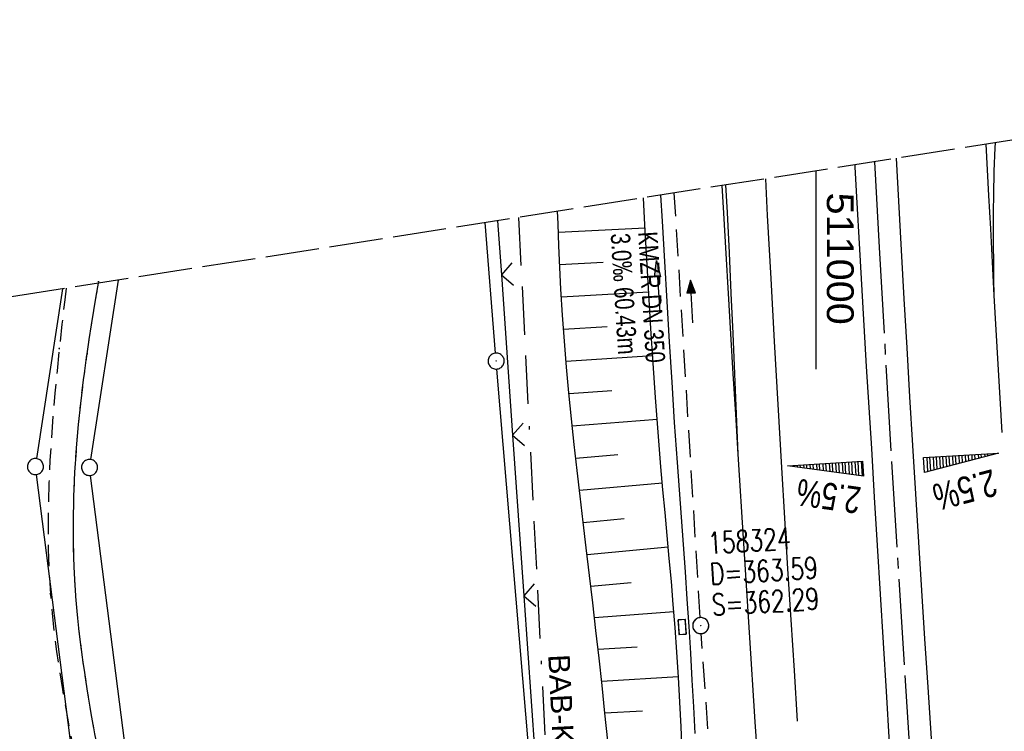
# Model space of a CAD drawing. Extents: x 510806 to 511233, y 466129 to 467087.
# Tile 33 of 35: x 510926 to 511018, y 467021 to 467087. Entities that reach past the tile are written whole.
import ezdxf

# ---------------------------------------------------------------- set-up
doc = ezdxf.new("R2010")
doc.units = 0
doc.header["$LTSCALE"] = 10
doc.header["$MEASUREMENT"] = 0
for name, pattern in [('ACAD_ISO16W100', [73, 15, -6.5, 15, -6.5, 15, -7, 1, -7]), ('ACHSE', [5.5, 4, -0.5, 0.5, -0.5]), ('AUSGEZOGEN', [0]), ('LT00', [0]), ('LT11', [0.3, 0.2, -0.1]), ('LT14', [0.6, 0.5, -0.1]), ('STRICHLINIE2', [0.375, 0.25, -0.125])]:
    doc.linetypes.add(name, pattern=pattern)
doc.layers.get('0').update_dxf_attribs({"linetype": 'LT00'})
for name, color, linetype in [('--EK_FBR', 1, 'LT00'), ('--EK_Halt-Pfeil', 4, 'LT00'), ('--EK_Haltung', 7, 'STRICHLINIE2'), ('--EK_Haltung-Text', 140, 'LT00'), ('--EK_Schacht-Text', 5, 'LT00'), ('--EL_DFK_AB_L', 21, 'LT00'), ('--EL_DFK_AB_P', 7, 'LT00'), ('--EL_Halt-Pfeil', 4, 'LT00'), ('--EL_Haltung', 182, 'STRICHLINIE2'), ('--EL_Haltung-Text', 182, 'LT00'), ('-AX-093', 35, 'ACHSE'), ('-QUE-20O', 11, 'LT00'), ('-QUE-20W', 11, 'LT00'), ('BAB-KABEL', 220, 'ACAD_ISO16W100'), ('BAB-KABEL_TEXT', 221, 'Continuous'), ('DFK_AB_L', 21, 'LT00'), ('DFK_AB_P', 7, 'LT00'), ('DFK_GZPKT', 250, 'LT00'), ('DFK_KATASTER', 250, 'LT00'), ('PFEIL', 140, 'AUSGEZOGEN'), ('V100_AFBR_BAB', 250, 'LT00'), ('V100_BOESCH', 250, 'LT00'), ('V100_BOSCHUNG', 250, 'LT00'), ('V100_FELDWEG', 250, 'LT11'), ('V100_GRABEN', 250, 'LT00'), ('V100_KA_PRUF', 182, 'LT00'), ('V100_LD_MARK', 250, 'LT00'), ('V100_SINKK', 182, 'LT00'), ('V100_ZAUN', 40, 'LT00'), ('V101_AFBR_BAB', 250, 'LT00'), ('V101_BOESCH', 250, 'LT00'), ('V101_BOSCHUNG', 250, 'LT00'), ('V101_FELDWEG', 250, 'LT11'), ('V101_GRABEN', 250, 'LT00'), ('V101_KA_PRUF', 182, 'LT00'), ('V101_LD_MARK', 250, 'LT00'), ('V101_RASTER', 250, 'LT00'), ('V101_SINKK', 182, 'LT00'), ('V101_ZAUN', 40, 'LT00')]:
    doc.layers.add(name, color=color, linetype=linetype)
doc.layers.add('-BLATT_101-RAND', color=7, linetype='LT14', plot=False)
doc.styles.add('Beschrift', font='ARIAL.TTF')
doc.styles.add('Haltungsbeschriftung', font='ARIAL.TTF', dxfattribs={"width": 0.75})
doc.styles.add('schachtbeschriftung', font='romans.shx', dxfattribs={"width": 0.75, "height": 2})
doc.styles.get("Standard").update_dxf_attribs({"font": 'ARIAL.TTF'})

# ---------------------------------------------------------------- blocks, each defined once
blk = doc.blocks.new('SYMB7010')
at = {"color": 0, "linetype": 'ByBlock'}
for points in [[(-0.031408, 0.499213), (-0.093728, 0.49134), (-0.15457, 0.475719), (-0.212975, 0.452595), (-0.268021, 0.422333), (-0.31884, 0.385411), (-0.36463, 0.342411), (-0.40467, 0.29401), (-0.438329, 0.240973), (-0.465074, 0.184136), (-0.484486, 0.124395), (-0.496256, 0.062692), (-0.5002, 0)], [(-0.5002, 0), (-0.496256, -0.062692), (-0.484486, -0.124395), (-0.465075, -0.184136), (-0.438329, -0.240973), (-0.404671, -0.29401), (-0.36463, -0.342411), (-0.31884, -0.385411), (-0.268021, -0.422333), (-0.212975, -0.452595), (-0.154571, -0.475719), (-0.093728, -0.49134), (-0.031408, -0.499213), (0.031408, -0.499213)], [(0.5002, 0), (0.496256, 0.062692), (0.484485, 0.124395), (0.465074, 0.184136), (0.438329, 0.240973), (0.40467, 0.29401), (0.36463, 0.342411), (0.31884, 0.385411), (0.268021, 0.422333), (0.212975, 0.452595), (0.15457, 0.475719), (0.093728, 0.49134), (0.031408, 0.499213), (-0.031408, 0.499213)], [(0.031408, -0.499213), (0.093728, -0.491341), (0.15457, -0.475719), (0.212975, -0.452595), (0.268021, -0.422333), (0.31884, -0.385411), (0.36463, -0.342411), (0.404671, -0.294011), (0.438329, -0.240974), (0.465075, -0.184136), (0.484486, -0.124395), (0.496256, -0.062692), (0.500201, 0)]]:
    blk.add_lwpolyline(points, dxfattribs=at)
blk = doc.blocks.new('SYMB0003')
at = {"color": 0, "linetype": 'ByBlock'}
for p, q in [((-0.015712, 0), (0.010166, 0.012015)), ((0, -0.021257), (-0.015712, 0)), ((0.010166, 0.012015), (0, -0.021257))]:
    blk.add_line(p, q, dxfattribs=at)
for points in [[(-0.031395, 0.499013), (-0.093691, 0.491144), (-0.154509, 0.475528), (-0.21289, 0.452414), (-0.267913, 0.422164), (-0.318712, 0.385257), (-0.364484, 0.342274), (-0.404509, 0.293893), (-0.438154, 0.240877), (-0.464888, 0.184062), (-0.484292, 0.124345), (-0.496058, 0.062667), (-0.5, 0)], [(-0.5, 0), (-0.496058, -0.062667), (-0.484292, -0.124345), (-0.464888, -0.184062), (-0.438154, -0.240877), (-0.404509, -0.293893), (-0.364485, -0.342274), (-0.318712, -0.385257), (-0.267914, -0.422164), (-0.21289, -0.452414), (-0.154509, -0.475529), (-0.093691, -0.491144), (-0.031395, -0.499014), (0.031395, -0.499014)], [(0.5, 0), (0.496057, 0.062667), (0.484292, 0.124345), (0.464888, 0.184062), (0.438153, 0.240877), (0.404509, 0.293893), (0.364484, 0.342274), (0.318712, 0.385257), (0.267913, 0.422164), (0.21289, 0.452414), (0.154509, 0.475528), (0.093691, 0.491144), (0.031395, 0.499013), (-0.031395, 0.499013)], [(0.031395, -0.499014), (0.093691, -0.491144), (0.154509, -0.475529), (0.21289, -0.452414), (0.267914, -0.422164), (0.318712, -0.385257), (0.364485, -0.342274), (0.404509, -0.293893), (0.438154, -0.240877), (0.464889, -0.184062), (0.484292, -0.124345), (0.496058, -0.062667), (0.5, 0)]]:
    blk.add_lwpolyline(points, dxfattribs=at)
blk = doc.blocks.new('Pfreil3')
at = {"layer": 'PFEIL'}
blk.add_hatch(color=256, dxfattribs=at).paths.add_polyline_path([(-1.549, 0.273), (-1.549, -0.273), (0, 0)])
for p, q in [((-1.549, 0), (-4.831, 0)), ((-1.549, -0.273), (-1.549, 0.273)), ((-1.549, 0.273), (0, 0)), ((0, 0), (-1.549, -0.273))]:
    blk.add_line(p, q, dxfattribs=at)
blk = doc.blocks.new('SYMB0011')
at = {"color": 0, "linetype": 'ByBlock'}
for p, q in [((0.5, 0), (-0.5, 0)), ((0, 0.5), (0, -0.5))]:
    blk.add_line(p, q, dxfattribs=at)
blk = doc.blocks.new('SYMB0024')
at = {"color": 0, "linetype": 'ByBlock'}
for p, q in [((-0.5, 0.5), (0, 0)), ((0, 0), (0.5, 0.5))]:
    blk.add_line(p, q, dxfattribs=at)
blk = doc.blocks.new('SYMB0652')
at = {"color": 0, "linetype": 'ByBlock'}
blk.add_lwpolyline([(-0.15, -0.075), (0.15, -0.075), (0.15, 0.075), (-0.15, 0.075), (-0.15, -0.075)], dxfattribs=at)
blk = doc.blocks.new('SYMB0070')
at = {"color": 0, "linetype": 'ByBlock'}
for p, q in [((-0.5, 0), (0.2, 0)), ((0.5, 0), (0.2, 0.1)), ((0.2, 0.1), (0.2, 0)), ((0.468, 0), (0.21, 0.086)), ((0.21, 0.086), (0.21, -0.086)), ((0.21, -0.086), (0.468, 0)), ((0.22, -0.072), (0.437, 0)), ((0.23, -0.058), (0.405, 0)), ((0.24, -0.045), (0.374, 0)), ((0.342, 0), (0.25, 0.031)), ((0.25, 0.031), (0.25, -0.031)), ((0.25, -0.031), (0.342, 0)), ((0.26, -0.017), (0.31, 0)), ((0.27, -0.003), (0.279, 0))]:
    blk.add_line(p, q, dxfattribs=at)
for points in [[(0.2, 0), (0.2, -0.1), (0.5, 0)], [(0.437, 0), (0.22, 0.072), (0.22, -0.072)], [(0.405, 0), (0.23, 0.058), (0.23, -0.058)], [(0.374, 0), (0.24, 0.045), (0.24, -0.045)], [(0.31, 0), (0.26, 0.017), (0.26, -0.017)], [(0.279, 0), (0.27, 0.003), (0.27, -0.003)]]:
    blk.add_lwpolyline(points, dxfattribs=at)

msp = doc.modelspace()

# ---------------------------------------------------------------- linework, layer by layer
at = {"layer": '--EK_FBR'}
for points in [[(511007.449, 467074.125), (511007.667, 467070.133), (511007.923, 467065.573), (511008.185, 467061.014), (511008.451, 467056.455), (511008.721, 467051.897), (511008.994, 467047.338), (511009.266, 467042.834), (511009.541, 467038.329), (511009.821, 467033.825), (511010.107, 467029.322), (511010.402, 467024.819), (511010.726, 467020.018), (511011.06, 467015.217), (511011.401, 467010.416), (511011.748, 467005.617), (511012.099, 467000.817), (511012.501, 466995.358), (511012.906, 466989.899), (511013.313, 466984.44), (511013.721, 466978.981), (511014.051, 466974.579), (511014.219, 466972.345)], [(511007.449, 467074.125), (511007.667, 467070.133), (511007.923, 467065.573), (511008.185, 467061.014), (511008.451, 467056.455), (511008.721, 467051.897), (511008.994, 467047.338), (511009.266, 467042.834), (511009.541, 467038.329), (511009.821, 467033.825), (511010.107, 467029.322), (511010.402, 467024.819), (511010.726, 467020.018)], [(511006.852, 467019.624), (511006.554, 467024.408), (511006.276, 467028.941), (511006.001, 467033.475), (511005.728, 467038.008), (511005.454, 467042.542), (511005.179, 467047.075), (511004.946, 467050.893), (511004.712, 467054.711), (511004.482, 467058.53), (511004.255, 467062.349), (511004.035, 467066.168), (511003.824, 467069.987), (511003.649, 467073.314), (511003.638, 467073.528)], [(511006.852, 467019.624), (511006.554, 467024.408), (511006.276, 467028.941), (511006.001, 467033.475), (511005.728, 467038.008), (511005.454, 467042.542), (511005.179, 467047.075), (511004.946, 467050.893), (511004.712, 467054.712), (511004.481, 467058.53), (511004.255, 467062.349), (511004.035, 467066.168), (511003.824, 467069.987), (511003.648, 467073.314), (511003.638, 467073.528)], [(510992.734, 467046.531), (510992.499, 467050.276), (510992.266, 467054.021), (510992.037, 467057.766), (510991.814, 467061.511), (510991.597, 467065.257), (510991.389, 467069.004), (510991.251, 467071.588)], [(510997.797, 466971.595), (510997.663, 466973.425), (510997.341, 466977.855), (510996.938, 466983.431), (510996.538, 466989.007), (510996.144, 466994.583), (510995.756, 467000.16), (510995.391, 467005.515), (510995.032, 467010.871), (510994.678, 467016.227), (510994.328, 467021.583), (510993.791, 467029.899), (510993.26, 467038.215), (510992.734, 467046.531)], [(510999.613, 466947.679), (510998.985, 466955.708), (510998.647, 466960.137), (510998.315, 466964.566), (510997.988, 466968.995), (510997.663, 466973.425), (510997.341, 466977.855), (510996.938, 466983.431), (510996.538, 466989.007), (510996.144, 466994.583), (510995.756, 467000.16), (510995.391, 467005.515), (510995.032, 467010.871), (510994.678, 467016.227), (510994.328, 467021.583), (510993.791, 467029.899), (510993.26, 467038.215), (510992.734, 467046.531)]]:
    msp.add_lwpolyline(points, dxfattribs=at)
at = {"layer": '--EK_Haltung'}
for p, q in [((510989.19, 467031.3), (510986.775, 467070.887)), ((510991.998, 466990.997), (510989.288, 467029.803))]:
    msp.add_line(p, q, dxfattribs=at)
at = {"layer": '--EL_DFK_AB_L'}
for p, q in [((510970.101, 467055.967), (510969.14, 467068.125)), ((510979.847, 466939.967), (510970.223, 467054.473))]:
    msp.add_line(p, q, dxfattribs=at)
at = {"layer": '--EL_Haltung'}
for p, q in [((510989.19, 467031.3), (510986.775, 467070.887)), ((510991.998, 466990.997), (510989.288, 467029.803))]:
    msp.add_line(p, q, dxfattribs=at)
at = {"layer": '-AX-093', "ltscale": 0.2}
msp.add_lwpolyline([(511005.444, 467073.811), (511005.874, 467065.82), (511007.03, 467045.853), (511008.265, 467025.891), (511009.58, 467005.935), (511010.975, 466985.983), (511012.45, 466966.038), (511014.004, 466946.098), (511015.639, 466926.165), (511017.353, 466906.239), (511019.146, 466886.319), (511021.02, 466866.407)], dxfattribs=at)
at = {"layer": '-BLATT_101-RAND'}
msp.add_lwpolyline([(510806.42, 467042.638), (510949.558, 466128.78), (511233.101, 466173.191), (511089.963, 467087.049), (510806.42, 467042.638)], dxfattribs=at)
at = {"layer": '-QUE-20O'}
for p, q in [((511010.313, 467046.238), (511010.394, 467044.898)), ((511010.69, 467044.976), (511010.613, 467046.256)), ((511010.912, 467046.274), (511010.986, 467045.054)), ((511011.282, 467045.132), (511011.212, 467046.292)), ((511011.511, 467046.31), (511011.578, 467045.21)), ((511011.873, 467045.288), (511011.811, 467046.328)), ((511012.11, 467046.347), (511012.169, 467045.366)), ((511012.465, 467045.444), (511012.41, 467046.365)), ((511012.709, 467046.383), (511012.761, 467045.522)), ((511013.057, 467045.6), (511013.008, 467046.401)), ((511013.308, 467046.419), (511013.353, 467045.678)), ((511013.648, 467045.756), (511013.607, 467046.437)), ((511013.907, 467046.455), (511013.944, 467045.834)), ((511014.24, 467045.911), (511014.206, 467046.473)), ((511014.506, 467046.491), (511014.536, 467045.99)), ((511014.832, 467046.068), (511014.805, 467046.509)), ((511015.105, 467046.527), (511015.128, 467046.145)), ((511015.423, 467046.223), (511015.404, 467046.545)), ((511015.704, 467046.563), (511015.719, 467046.301)), ((511016.015, 467046.379), (511016.003, 467046.581)), ((511016.303, 467046.599), (511016.311, 467046.457)), ((511016.607, 467046.535), (511016.602, 467046.617)), ((511016.901, 467046.635), (511016.903, 467046.613))]:
    msp.add_line(p, q, dxfattribs=at)
msp.add_lwpolyline([(511010.11, 467044.823), (511010.026, 467046.221), (511017.013, 467046.642), (511010.11, 467044.823)], dxfattribs=at)
at = {"layer": '-QUE-20W'}
for p, q in [((510997.626, 467045.474), (510997.629, 467045.416)), ((510997.932, 467045.374), (510997.925, 467045.492)), ((510998.224, 467045.51), (510998.235, 467045.333)), ((510998.538, 467045.291), (510998.524, 467045.528)), ((510998.823, 467045.546), (510998.841, 467045.249)), ((510999.144, 467045.207), (510999.123, 467045.564)), ((510999.422, 467045.582), (510999.447, 467045.165)), ((510999.751, 467045.123), (510999.722, 467045.6)), ((511000.021, 467045.618), (511000.054, 467045.082)), ((511000.357, 467045.04), (511000.321, 467045.636)), ((511000.62, 467045.654), (511000.66, 467044.998)), ((511000.963, 467044.956), (511000.92, 467045.673)), ((511001.219, 467045.691), (511001.266, 467044.914)), ((511001.569, 467044.872), (511001.518, 467045.709)), ((511001.818, 467045.727), (511001.872, 467044.83)), ((511002.175, 467044.789), (511002.117, 467045.745)), ((511002.417, 467045.763), (511002.478, 467044.747)), ((511002.781, 467044.705), (511002.716, 467045.781)), ((511003.016, 467045.799), (511003.084, 467044.663)), ((511003.387, 467044.621), (511003.315, 467045.817)), ((511003.615, 467045.835), (511003.69, 467044.58)), ((511003.993, 467044.537), (511003.914, 467045.853)), ((511004.214, 467045.871), (511004.297, 467044.496))]:
    msp.add_line(p, q, dxfattribs=at)
msp.add_lwpolyline([(511004.409, 467044.48), (510997.338, 467045.456), (511004.325, 467045.878), (511004.409, 467044.48)], dxfattribs=at)
at = {"layer": 'BAB-KABEL', "ltscale": 0.03, "flags": 128}
msp.add_lwpolyline([(510972.243, 467068.611), (510975.905, 466996.574), (510977.984, 466968.8), (510979.787, 466948.122), (510983.496, 466918.707), (510987.423, 466888.384), (510991.016, 466862.105), (510995.172, 466835.484), (510999.665, 466809.429), (511004.382, 466787.077), (511010.672, 466758.219), (511015.836, 466724.859), (511019.988, 466699.018), (511022.698, 466674.981), (511023.84, 466667.263), (511024.496, 466662.024), (511024.364, 466656.981), (511021.993, 466652.398), (511015.673, 466649.504), (511014.883, 466647.881), (511015.761, 466640.01), (511016.157, 466634.178), (511017.328, 466627.877), (511020.624, 466626.038), (511027.569, 466625.356), (511028.727, 466623.981), (511029.526, 466622.083), (511030.325, 466618.587), (511034.122, 466593.595), (511037.318, 466574.488), (511041.919, 466544.36), (511045.917, 466522.329), (511050.713, 466494.709), (511055.613, 466464.589), (511063.512, 466423.435), (511071.808, 466385.814), (511078.518, 466354.086), (511085.025, 466325.466), (511091.123, 466297.539), (511098.83, 466258.822), (511106.629, 466221.866), (511109.229, 466209.78), (511117.677, 466173.993), (511121.985, 466155.787)], dxfattribs=at)
at = {"layer": 'DFK_AB_L'}
for p, q in [((510970.101, 467055.967), (510969.14, 467068.125)), ((510979.847, 466939.967), (510970.223, 467054.473))]:
    msp.add_line(p, q, dxfattribs=at)
at = {"layer": 'DFK_KATASTER'}
for p, q in [((510932.355, 467046.041), (510934.947, 467062.769)), ((510929.73, 467061.952), (510927.304, 467046.121)), ((510938.945, 466953.244), (510927.285, 467044.636)), ((510943.895, 466954.084), (510932.335, 467044.556))]:
    msp.add_line(p, q, dxfattribs=at)
at = {"layer": 'V100_AFBR_BAB'}
for points in [[(511007.449, 467074.125), (511007.667, 467070.133), (511007.923, 467065.573), (511008.185, 467061.014), (511008.451, 467056.455), (511008.721, 467051.897), (511008.994, 467047.338), (511009.266, 467042.834), (511009.541, 467038.329), (511009.821, 467033.825), (511010.107, 467029.322), (511010.402, 467024.819), (511010.726, 467020.018), (511011.06, 467015.217), (511011.401, 467010.416), (511011.748, 467005.617), (511012.099, 467000.817), (511012.501, 466995.358), (511012.906, 466989.899), (511013.313, 466984.44), (511013.721, 466978.981), (511014.051, 466974.579), (511014.219, 466972.345)], [(511006.852, 467019.624), (511006.554, 467024.408), (511006.276, 467028.941), (511006.001, 467033.475), (511005.728, 467038.008), (511005.454, 467042.542), (511005.179, 467047.075), (511004.946, 467050.893), (511004.712, 467054.711), (511004.482, 467058.53), (511004.255, 467062.349), (511004.035, 467066.168), (511003.824, 467069.987), (511003.649, 467073.314), (511003.638, 467073.528)], [(510992.734, 467046.531), (510992.499, 467050.276), (510992.266, 467054.021), (510992.037, 467057.766), (510991.814, 467061.511), (510991.597, 467065.257), (510991.389, 467069.004), (510991.251, 467071.588)]]:
    msp.add_lwpolyline(points, dxfattribs=at)
at = {"layer": 'V100_AFBR_BAB', "color": 2}
msp.add_lwpolyline([(510997.797, 466971.595), (510997.663, 466973.425), (510997.341, 466977.855), (510996.938, 466983.431), (510996.538, 466989.007), (510996.144, 466994.583), (510995.756, 467000.16), (510995.391, 467005.515), (510995.032, 467010.871), (510994.678, 467016.227), (510994.328, 467021.583), (510993.791, 467029.899), (510993.26, 467038.215), (510992.734, 467046.531)], dxfattribs=at)
at = {"layer": 'V100_BOESCH'}
msp.add_lwpolyline([(510980.56, 467019.812), (510980.309, 467022.384), (510980.041, 467024.955), (510979.761, 467027.525), (510979.47, 467030.094), (510979.171, 467032.663), (510978.867, 467035.231), (510978.561, 467037.8), (510978.275, 467040.208), (510977.991, 467042.616), (510977.714, 467045.024), (510977.447, 467047.433), (510977.191, 467049.843), (510976.951, 467052.254), (510976.728, 467054.665), (510976.526, 467057.078), (510976.348, 467059.493), (510976.197, 467061.91), (510976.092, 467063.94), (510976.004, 467065.971), (510975.931, 467068.003), (510975.895, 467069.183)], dxfattribs=at)
at = {"layer": 'V100_BOSCHUNG'}
for p, q in [((510984.048, 467067.625), (510975.959, 467067.197)), ((510980.144, 467064.414), (510976.081, 467064.187)), ((510984.377, 467061.658), (510976.24, 467061.179)), ((510980.499, 467058.425), (510976.443, 467058.174)), ((510984.747, 467055.693), (510976.684, 467055.171)), ((510980.955, 467052.442), (510976.96, 467052.159)), ((510985.171, 467049.756), (510977.263, 467049.149)), ((510981.498, 467046.466), (510977.589, 467046.142)), ((510985.664, 467043.824), (510977.931, 467043.136)), ((510982.108, 467040.496), (510978.282, 467040.144)), ((510986.211, 467037.861), (510978.637, 467037.164)), ((510982.735, 467034.529), (510978.989, 467034.208)), ((510986.734, 467031.825), (510979.335, 467031.262)), ((510983.315, 467028.556), (510979.672, 467028.314)), ((510987.148, 467025.782), (510979.999, 467025.352)), ((510983.812, 467022.576), (510980.308, 467022.388))]:
    msp.add_line(p, q, dxfattribs=at)
at = {"layer": 'V100_FELDWEG', "flags": 128}
for points in [[(510930.057, 467062.003), (510929.925, 467060.913), (510929.668, 467058.651), (510929.424, 467056.385), (510929.212, 467054.308), (510929.014, 467052.228), (510928.834, 467050.145), (510928.677, 467048.06), (510928.547, 467045.975), (510928.449, 467043.889), (510928.387, 467041.804), (510928.365, 467039.722), (510928.388, 467037.641), (510928.461, 467035.565), (510928.588, 467033.492), (510928.743, 467031.706), (510928.937, 467029.923), (510929.166, 467028.143), (510929.425, 467026.366), (510929.711, 467024.591), (510930.018, 467022.817), (510930.341, 467021.045), (510930.678, 467019.274), (510931.023, 467017.504), (510931.372, 467015.733), (510931.721, 467013.962), (510932.064, 467012.191), (510932.399, 467010.418), (510932.719, 467008.643), (510933.022, 467006.866), (510933.373, 467004.626), (510933.692, 467002.382), (510933.984, 467000.135), (510934.253, 466997.885), (510934.504, 466995.633), (510934.739, 466993.38), (510934.965, 466991.126), (510935.184, 466988.871), (510935.401, 466986.616), (510935.62, 466984.361), (510935.846, 466982.108), (510936.082, 466979.856), (510936.408, 466976.942), (510936.756, 466974.031), (510937.123, 466971.122), (510937.423, 466968.837)], [(510940.185, 466968.963), (510939.707, 466972.707), (510939.238, 466976.484), (510938.784, 466980.263), (510938.499, 466982.709), (510938.217, 466985.156), (510937.935, 466987.602), (510937.649, 466990.049), (510937.356, 466992.495), (510937.053, 466994.939), (510936.737, 466997.383), (510936.402, 466999.824), (510936.047, 467002.263), (510935.668, 467004.699), (510935.261, 467007.131), (510934.921, 467009.037), (510934.567, 467010.94), (510934.203, 467012.843), (510933.834, 467014.745), (510933.465, 467016.646), (510933.101, 467018.548), (510932.746, 467020.45), (510932.405, 467022.353), (510932.083, 467024.259), (510931.785, 467026.166), (510931.515, 467028.076), (510931.279, 467029.99), (510931.08, 467031.907), (510930.925, 467033.829), (510930.804, 467036.031), (510930.742, 467038.239), (510930.736, 467040.449), (510930.783, 467042.662), (510930.881, 467044.875), (510931.025, 467047.086), (510931.214, 467049.296), (510931.444, 467051.501), (510931.712, 467053.701), (510932.016, 467055.894), (510932.218, 467057.243), (510932.43, 467058.588), (510932.646, 467059.933), (510932.865, 467061.276), (510933.058, 467062.473)]]:
    msp.add_lwpolyline(points, dxfattribs=at)
at = {"layer": 'V100_GRABEN'}
for points in [[(510987.516, 467018.789), (510987.402, 467021.109), (510987.281, 467023.428), (510987.151, 467025.746), (510987.006, 467028.064), (510986.845, 467030.38), (510986.678, 467032.523), (510986.498, 467034.664), (510986.307, 467036.805), (510986.111, 467038.945), (510985.913, 467041.085), (510985.717, 467043.225), (510985.528, 467045.366), (510985.262, 467048.585), (510985.017, 467051.807), (510984.791, 467055.029), (510984.582, 467058.253), (510984.387, 467061.477), (510984.205, 467064.703), (510984.032, 467067.929), (510983.903, 467070.437)], [(510988.723, 467020.495), (510988.59, 467022.986), (510988.453, 467025.477), (510988.309, 467027.967), (510988.155, 467030.457), (510987.986, 467033.007), (510987.807, 467035.556), (510987.622, 467038.104), (510987.434, 467040.652), (510987.247, 467043.201), (510987.063, 467045.749), (510986.805, 467049.501), (510986.559, 467053.254), (510986.324, 467057.007), (510986.098, 467060.762), (510985.878, 467064.516), (510985.662, 467068.271), (510985.524, 467070.691)]]:
    msp.add_lwpolyline(points, dxfattribs=at)
at = {"layer": 'V100_LD_MARK'}
for points in [[(511017.347, 467048.558), (511017.161, 467051.751), (511016.976, 467054.943), (511016.794, 467058.136), (511016.615, 467061.329), (511016.445, 467064.436), (511016.277, 467067.543), (511016.111, 467070.65), (511015.854, 467075.442)], [(511016.615, 467061.329), (511016.587, 467062.895), (511016.563, 467064.461), (511016.544, 467066.027), (511016.535, 467067.593), (511016.539, 467069.159), (511016.559, 467070.724), (511016.617, 467072.916), (511016.71, 467075.106), (511016.736, 467075.58)], [(510998.268, 467021.637), (510997.967, 467026.371), (510997.668, 467031.105), (510997.372, 467035.839), (510997.08, 467040.574), (510996.795, 467045.309), (510996.451, 467051.176), (510996.118, 467057.044), (510995.793, 467062.913), (510995.476, 467068.782), (510995.294, 467072.221)], [(510992.734, 467046.531), (510992.575, 467050.287), (510992.413, 467054.042), (510992.249, 467057.798), (510992.081, 467061.553), (510991.906, 467065.308), (510991.723, 467069.063), (510991.59, 467071.641)]]:
    msp.add_lwpolyline(points, dxfattribs=at)
at = {"layer": 'V100_ZAUN'}
for p, q in [((510970.299, 467068.306), (510970.65, 467063.269)), ((510970.65, 467063.269), (510971.692, 467048.305)), ((510971.692, 467048.305), (510972.735, 467033.342)), ((510972.735, 467033.342), (510973.778, 467018.378))]:
    msp.add_line(p, q, dxfattribs=at)
at = {"layer": 'V101_AFBR_BAB'}
for points in [[(511007.449, 467074.125), (511007.667, 467070.133), (511007.923, 467065.573), (511008.185, 467061.014), (511008.451, 467056.455), (511008.721, 467051.897), (511008.994, 467047.338), (511009.266, 467042.834), (511009.541, 467038.329), (511009.821, 467033.825), (511010.107, 467029.322), (511010.402, 467024.819), (511010.726, 467020.018)], [(511006.852, 467019.624), (511006.554, 467024.408), (511006.276, 467028.941), (511006.001, 467033.475), (511005.728, 467038.008), (511005.454, 467042.542), (511005.179, 467047.075), (511004.946, 467050.893), (511004.712, 467054.712), (511004.481, 467058.53), (511004.255, 467062.349), (511004.035, 467066.168), (511003.824, 467069.987), (511003.648, 467073.314), (511003.638, 467073.528)], [(510992.734, 467046.531), (510992.734, 467046.531), (510992.499, 467050.276), (510992.266, 467054.021), (510992.037, 467057.766), (510991.813, 467061.511), (510991.597, 467065.257), (510991.389, 467069.004), (510991.251, 467071.588)]]:
    msp.add_lwpolyline(points, dxfattribs=at)
at = {"layer": 'V101_AFBR_BAB', "color": 2}
msp.add_lwpolyline([(510999.613, 466947.679), (510998.985, 466955.708), (510998.647, 466960.137), (510998.315, 466964.566), (510997.988, 466968.995), (510997.663, 466973.425), (510997.341, 466977.855), (510996.938, 466983.431), (510996.538, 466989.007), (510996.144, 466994.583), (510995.756, 467000.16), (510995.391, 467005.515), (510995.032, 467010.871), (510994.678, 467016.227), (510994.328, 467021.583), (510993.791, 467029.899), (510993.26, 467038.215), (510992.734, 467046.531)], dxfattribs=at)
at = {"layer": 'V101_BOESCH'}
msp.add_lwpolyline([(510980.56, 467019.812), (510980.309, 467022.384), (510980.041, 467024.955), (510979.761, 467027.525), (510979.47, 467030.094), (510979.171, 467032.663), (510978.867, 467035.231), (510978.561, 467037.8), (510978.274, 467040.208), (510977.991, 467042.616), (510977.714, 467045.024), (510977.447, 467047.433), (510977.191, 467049.843), (510976.951, 467052.254), (510976.728, 467054.665), (510976.526, 467057.078), (510976.348, 467059.493), (510976.197, 467061.91), (510976.092, 467063.94), (510976.004, 467065.971), (510975.931, 467068.003), (510975.895, 467069.183)], dxfattribs=at)
at = {"layer": 'V101_BOSCHUNG'}
for p, q in [((510984.048, 467067.625), (510975.959, 467067.197)), ((510980.144, 467064.414), (510976.081, 467064.187)), ((510984.377, 467061.658), (510976.24, 467061.179)), ((510980.499, 467058.425), (510976.443, 467058.174)), ((510984.747, 467055.693), (510976.684, 467055.171)), ((510980.955, 467052.442), (510976.96, 467052.159)), ((510985.171, 467049.756), (510977.263, 467049.149)), ((510981.498, 467046.466), (510977.589, 467046.142)), ((510985.664, 467043.824), (510977.931, 467043.136)), ((510982.108, 467040.496), (510978.282, 467040.144)), ((510986.211, 467037.861), (510978.637, 467037.164)), ((510982.735, 467034.529), (510978.989, 467034.208)), ((510986.734, 467031.825), (510979.335, 467031.262)), ((510983.315, 467028.556), (510979.672, 467028.314)), ((510987.148, 467025.782), (510979.999, 467025.352)), ((510983.812, 467022.576), (510980.308, 467022.388))]:
    msp.add_line(p, q, dxfattribs=at)
at = {"layer": 'V101_FELDWEG', "flags": 128}
for points in [[(510930.057, 467062.003), (510929.925, 467060.913), (510929.668, 467058.651), (510929.424, 467056.385), (510929.212, 467054.308), (510929.014, 467052.228), (510928.834, 467050.145), (510928.677, 467048.06), (510928.547, 467045.975), (510928.449, 467043.889), (510928.387, 467041.804), (510928.365, 467039.722), (510928.388, 467037.641), (510928.461, 467035.565), (510928.588, 467033.492), (510928.743, 467031.706), (510928.937, 467029.923), (510929.166, 467028.143), (510929.425, 467026.366), (510929.711, 467024.591), (510930.017, 467022.817), (510930.341, 467021.045), (510930.678, 467019.274), (510931.023, 467017.504), (510931.372, 467015.733), (510931.721, 467013.962), (510932.064, 467012.191), (510932.399, 467010.418), (510932.719, 467008.643), (510933.022, 467006.866), (510933.373, 467004.626), (510933.692, 467002.382), (510933.984, 467000.135), (510934.253, 466997.885), (510934.504, 466995.633), (510934.739, 466993.38), (510934.965, 466991.126), (510935.184, 466988.871), (510935.401, 466986.616), (510935.62, 466984.361), (510935.846, 466982.108), (510936.082, 466979.856), (510936.408, 466976.942), (510936.756, 466974.031), (510937.123, 466971.122), (510937.505, 466968.215), (510937.9, 466965.309), (510938.305, 466962.404), (510938.717, 466959.498), (510939.133, 466956.592), (510939.549, 466953.685), (510939.867, 466951.459), (510940.187, 466949.233), (510940.513, 466947.008), (510940.847, 466944.784), (510941.193, 466942.563), (510941.554, 466940.345), (510941.934, 466938.132), (510942.336, 466935.923), (510942.763, 466933.721), (510943.218, 466931.525), (510943.705, 466929.337), (510944.227, 466927.157), (510944.746, 466925.135), (510945.295, 466923.121), (510945.871, 466921.113), (510946.469, 466919.111), (510947.087, 466917.114), (510947.721, 466915.121), (510948.368, 466913.131), (510949.024, 466911.143), (510949.686, 466909.158), (510950.35, 466907.173), (510951.014, 466905.188), (510951.673, 466903.202), (510952.324, 466901.215), (510960.761, 466875.244), (510969.419, 466850.04), (510978.11, 466824.395), (510978.61, 466822.932), (510979.115, 466821.468), (510979.621, 466820.003), (510980.123, 466818.535), (510980.616, 466817.064), (510981.096, 466815.59), (510981.557, 466814.111), (510981.995, 466812.627), (510982.405, 466811.137), (510982.783, 466809.641), (510983.123, 466808.139), (510983.421, 466806.628), (510983.672, 466805.11), (510983.848, 466803.795), (510983.992, 466802.475), (510984.109, 466801.15), (510984.204, 466799.821), (510984.283, 466798.49), (510984.386, 466796.342), (510984.458, 466794.19), (510984.496, 466792.038), (510984.497, 466789.885), (510984.456, 466787.734), (510984.371, 466785.585), (510984.237, 466783.441), (510984.052, 466781.303), (510983.812, 466779.172), (510983.513, 466777.05), (510983.152, 466774.938), (510982.725, 466772.838), (510982.286, 466770.973), (510981.789, 466769.123), (510981.233, 466767.29), (510980.616, 466765.477), (510979.935, 466763.689), (510973.914, 466748.687), (510972.935, 466746.25), (510972.707, 466745.72), (510972.447, 466745.205), (510972.144, 466744.713), (510971.789, 466744.251), (510971.374, 466743.828), (510971.009, 466743.535), (510970.613, 466743.281), (510970.194, 466743.076), (510969.762, 466742.93), (510969.327, 466742.856), (510968.899, 466742.863), (510968.527, 466742.943), (510968.166, 466743.081), (510967.811, 466743.262), (510967.461, 466743.467), (510967.112, 466743.683), (510966.761, 466743.892), (510966.407, 466744.079), (510964.656, 466744.91)], [(510968.926, 466725.99), (510969.399, 466727.463), (510969.876, 466728.934), (510970.36, 466730.403), (510970.857, 466731.867), (510971.369, 466733.325), (510971.902, 466734.775), (510972.458, 466736.217), (510972.945, 466737.419), (510973.447, 466738.617), (510973.959, 466739.81), (510974.475, 466741.002), (510974.99, 466742.194), (510976.059, 466744.707), (510977.106, 466747.229), (510978.134, 466749.758), (510979.147, 466752.293), (510980.147, 466754.834), (510981.137, 466757.38), (510982.12, 466759.931), (510983.099, 466762.484), (510983.615, 466763.835), (510984.125, 466765.189), (510984.624, 466766.546), (510985.105, 466767.908), (510985.564, 466769.277), (510985.995, 466770.654), (510986.391, 466772.04), (510986.892, 466774.042), (510987.314, 466776.064), (510987.663, 466778.103), (510987.939, 466780.156), (510988.147, 466782.222), (510988.29, 466784.297), (510988.37, 466786.378), (510988.392, 466788.463), (510988.357, 466790.55), (510988.269, 466792.634), (510988.131, 466794.715), (510987.946, 466796.788), (510987.717, 466798.852), (510987.433, 466801.001), (510987.104, 466803.137), (510986.727, 466805.264), (510986.319, 466807.306), (510985.871, 466809.34), (510985.384, 466811.367), (510984.864, 466813.387), (510984.313, 466815.4), (510983.735, 466817.407), (510983.133, 466819.408), (510982.511, 466821.404), (510981.872, 466823.394), (510981.221, 466825.379), (510980.252, 466828.269), (510979.265, 466831.15), (510978.262, 466834.024), (510977.245, 466836.892), (510976.218, 466839.755), (510975.181, 466842.615), (510974.139, 466845.472), (510973.092, 466848.328), (510972.043, 466851.183), (510970.907, 466854.28), (510969.774, 466857.378), (510968.648, 466860.478), (510967.53, 466863.582), (510966.425, 466866.691), (510965.334, 466869.804), (510964.261, 466872.922), (510963.208, 466876.047), (510962.35, 466878.65), (510961.504, 466881.257), (510960.669, 466883.867), (510959.84, 466886.479), (510959.016, 466889.093), (510958.193, 466891.707), (510957.367, 466894.322), (510956.537, 466896.935), (510955.699, 466899.547), (510954.85, 466902.156), (510954.143, 466904.297), (510953.43, 466906.437), (510952.716, 466908.576), (510952.004, 466910.715), (510951.298, 466912.857), (510950.601, 466915), (510949.918, 466917.147), (510949.252, 466919.298), (510948.608, 466921.455), (510947.988, 466923.618), (510947.397, 466925.788), (510946.838, 466927.966), (510946.284, 466930.286), (510945.768, 466932.615), (510945.285, 466934.952), (510944.833, 466937.296), (510944.408, 466939.647), (510944.007, 466942.003), (510943.626, 466944.364), (510943.262, 466946.728), (510942.911, 466949.094), (510942.57, 466951.462), (510942.235, 466953.83), (510941.709, 466957.606), (510941.192, 466961.381), (510940.685, 466965.156), (510940.189, 466968.931), (510939.707, 466972.707), (510939.238, 466976.484), (510938.784, 466980.263), (510938.499, 466982.709), (510938.217, 466985.156), (510937.934, 466987.602), (510937.649, 466990.049), (510937.356, 466992.495), (510937.053, 466994.939), (510936.737, 466997.383), (510936.402, 466999.824), (510936.047, 467002.263), (510935.668, 467004.699), (510935.261, 467007.131), (510934.921, 467009.037), (510934.567, 467010.941), (510934.203, 467012.843), (510933.834, 467014.745), (510933.465, 467016.646), (510933.101, 467018.548), (510932.746, 467020.45), (510932.405, 467022.353), (510932.083, 467024.259), (510931.785, 467026.166), (510931.515, 467028.077), (510931.279, 467029.99), (510931.08, 467031.907), (510930.925, 467033.829), (510930.804, 467036.031), (510930.742, 467038.239), (510930.736, 467040.449), (510930.783, 467042.662), (510930.881, 467044.875), (510931.025, 467047.086), (510931.214, 467049.296), (510931.444, 467051.501), (510931.712, 467053.701), (510932.016, 467055.894), (510932.218, 467057.243), (510932.43, 467058.588), (510932.646, 467059.933), (510932.865, 467061.276), (510933.058, 467062.473)]]:
    msp.add_lwpolyline(points, dxfattribs=at)
at = {"layer": 'V101_GRABEN'}
for points in [[(510987.516, 467018.789), (510987.402, 467021.109), (510987.281, 467023.428), (510987.151, 467025.746), (510987.006, 467028.064), (510986.845, 467030.38), (510986.678, 467032.523), (510986.498, 467034.664), (510986.307, 467036.805), (510986.111, 467038.945), (510985.913, 467041.085), (510985.717, 467043.225), (510985.528, 467045.366), (510985.262, 467048.586), (510985.017, 467051.807), (510984.791, 467055.029), (510984.582, 467058.253), (510984.387, 467061.477), (510984.205, 467064.703), (510984.032, 467067.929), (510983.903, 467070.437)], [(510988.723, 467020.495), (510988.59, 467022.986), (510988.453, 467025.477), (510988.309, 467027.967), (510988.155, 467030.457), (510987.986, 467033.007), (510987.807, 467035.556), (510987.622, 467038.104), (510987.434, 467040.652), (510987.247, 467043.2), (510987.063, 467045.749), (510986.804, 467049.501), (510986.559, 467053.254), (510986.324, 467057.007), (510986.098, 467060.762), (510985.878, 467064.516), (510985.662, 467068.271), (510985.524, 467070.691)]]:
    msp.add_lwpolyline(points, dxfattribs=at)
at = {"layer": 'V101_LD_MARK'}
for points in [[(511017.347, 467048.558), (511017.161, 467051.751), (511016.976, 467054.943), (511016.794, 467058.136), (511016.615, 467061.329), (511016.445, 467064.436), (511016.277, 467067.543), (511016.111, 467070.65), (511015.854, 467075.442)], [(511016.615, 467061.329), (511016.587, 467062.895), (511016.562, 467064.461), (511016.544, 467066.027), (511016.535, 467067.593), (511016.539, 467069.159), (511016.559, 467070.724), (511016.617, 467072.916), (511016.71, 467075.106), (511016.736, 467075.58)], [(510998.268, 467021.637), (510997.967, 467026.371), (510997.668, 467031.105), (510997.372, 467035.839), (510997.08, 467040.574), (510996.795, 467045.309), (510996.451, 467051.176), (510996.118, 467057.044), (510995.793, 467062.913), (510995.476, 467068.782), (510995.294, 467072.221)], [(510992.734, 467046.531), (510992.574, 467050.287), (510992.413, 467054.042), (510992.249, 467057.798), (510992.08, 467061.553), (510991.906, 467065.308), (510991.723, 467069.063), (510991.59, 467071.641)]]:
    msp.add_lwpolyline(points, dxfattribs=at)
at = {"layer": 'V101_RASTER'}
msp.add_line((511000.001, 467054.459), (511000.001, 467072.959), dxfattribs=at)
at = {"layer": 'V101_ZAUN'}
for p, q in [((510970.299, 467068.306), (510970.65, 467063.269)), ((510970.65, 467063.269), (510971.692, 467048.305)), ((510971.692, 467048.305), (510972.735, 467033.342)), ((510972.735, 467033.342), (510973.778, 467018.378))]:
    msp.add_line(p, q, dxfattribs=at)

# ---------------------------------------------------------------- block references
at = {"layer": '--EK_Halt-Pfeil', "xscale": 3.999999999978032, "yscale": 4, "zscale": 4, "rotation": 93.49179000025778}
msp.add_blockref('SYMB0070', (510988.394, 467060.773), dxfattribs=at)
at = {"layer": '--EL_DFK_AB_P', "xscale": 1.500000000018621, "yscale": 1.5, "zscale": 1.5, "rotation": 264.7377099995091}
msp.add_blockref('SYMB0003', (510970.16, 467055.22), dxfattribs=at)
at = {"layer": '--EL_Halt-Pfeil', "xscale": 3.999999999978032, "yscale": 4, "zscale": 4, "rotation": 93.49179000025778}
msp.add_blockref('SYMB0070', (510988.394, 467060.773), dxfattribs=at)
at = {"layer": 'DFK_AB_P', "xscale": 1.500000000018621, "yscale": 1.5, "zscale": 1.5, "rotation": 264.7377099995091}
msp.add_blockref('SYMB0003', (510970.16, 467055.22), dxfattribs=at)
at = {"layer": 'DFK_GZPKT', "xscale": 1.500000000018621, "yscale": 1.5, "zscale": 1.5, "rotation": 264.7377099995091}
for p in [(510927.19, 467045.38), (510932.24, 467045.3)]:
    msp.add_blockref('SYMB7010', p, dxfattribs=at)
at = {"layer": 'PFEIL', "rotation": 93.52029662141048}
msp.add_blockref('Pfreil3', (510985.113, 467064.598), dxfattribs=at)
at = {"layer": 'V100_FELDWEG', "xscale": 0.09999999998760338, "yscale": 0.09999999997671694, "zscale": 0.1, "rotation": 272.6154099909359}
for p in [(510933.082, 467062.62), (510929.424, 467056.385), (510932.016, 467055.894), (510928.588, 467033.492), (510930.925, 467033.828)]:
    msp.add_blockref('SYMB0011', p, dxfattribs=at)
at = {"layer": 'V100_KA_PRUF', "xscale": 1.499999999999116, "yscale": 1.5, "zscale": 1.5, "rotation": 272.6154099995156}
msp.add_blockref('SYMB0003', (510989.236, 467030.551), dxfattribs=at)
at = {"layer": 'V100_SINKK', "xscale": 4.500000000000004, "yscale": 4.5, "zscale": 4.5, "rotation": 272.615410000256}
msp.add_blockref('SYMB0652', (510987.503, 467030.422), dxfattribs=at)
at = {"layer": 'V100_ZAUN', "xscale": 2.09999999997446, "yscale": 2.099999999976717, "zscale": 2.1, "rotation": 273.986410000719}
for p in [(510970.65, 467063.269), (510971.692, 467048.305), (510972.735, 467033.342)]:
    msp.add_blockref('SYMB0024', p, dxfattribs=at)
at = {"layer": 'V101_FELDWEG', "xscale": 0.1000000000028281, "yscale": 0.09999999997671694, "zscale": 0.1, "rotation": 278.9019100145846}
for p in [(510929.424, 467056.385), (510932.016, 467055.894), (510928.588, 467033.492), (510930.925, 467033.828)]:
    msp.add_blockref('SYMB0011', p, dxfattribs=at)
at = {"layer": 'V101_KA_PRUF', "xscale": 1.49999999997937, "yscale": 1.5, "zscale": 1.5, "rotation": 278.9019099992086}
msp.add_blockref('SYMB0003', (510989.236, 467030.551), dxfattribs=at)
at = {"layer": 'V101_SINKK', "xscale": 4.500000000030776, "yscale": 4.5, "zscale": 4.5, "rotation": 275.0215425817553}
msp.add_blockref('SYMB0652', (510987.503, 467030.422), dxfattribs=at)
at = {"layer": 'V101_ZAUN', "xscale": 2.1000000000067, "yscale": 2.099999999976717, "zscale": 2.1, "rotation": 273.9860899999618}
for p in [(510970.65, 467063.269), (510971.692, 467048.305), (510972.735, 467033.342)]:
    msp.add_blockref('SYMB0024', p, dxfattribs=at)

# ---------------------------------------------------------------- texts
at = {"layer": '--EK_Haltung-Text', "style": 'Haltungsbeschriftung', "width": 0.75}
for s, p in [('KMZR DN 350', (510983.393, 467067.244)), ('3.0‰ 60.43m', (510980.838, 467067.088))]:
    msp.add_text(s, height=1.8, rotation=-86.50819, dxfattribs=at).set_placement(p)
at = {"layer": '--EK_Schacht-Text', "style": 'schachtbeschriftung', "width": 0.75}
for s, p in [('158324', (510989.975, 467037.229)), ('D=363.59', (510990.15, 467034.354)), ('S=362.29', (510990.326, 467031.479))]:
    msp.add_text(s, height=2, rotation=3.4918, dxfattribs=at).set_placement(p)
at = {"layer": '--EL_Haltung-Text', "style": 'Haltungsbeschriftung', "width": 0.75}
msp.add_text('KMZR DN 350', height=1.8, rotation=-86.50819, dxfattribs=at).set_placement((510983.393, 467067.244))
at = {"layer": '-QUE-20O', "style": 'Beschrift', "width": 0.75}
msp.add_text('2.5%', height=2.5, rotation=194.75892, dxfattribs=at).set_placement((511016.456, 467045.166))
at = {"layer": '-QUE-20W', "style": 'Beschrift', "width": 0.75}
msp.add_text('2.5%', height=2.5, rotation=172.13978, dxfattribs=at).set_placement((511004.29, 467043.444))
at = {"layer": 'BAB-KABEL_TEXT', "insert": (510975.329, 467021.003), "char_height": 2, "attachment_point": 8, "rotation": 272.91051, "style": 'Beschrift'}
msp.add_mtext('BAB-Kabel', dxfattribs=at)
at = {"layer": 'V101_RASTER', "width": 1.058}
msp.add_text(' 511000', height=2.5, rotation=-89.99873, dxfattribs=at).set_placement((511001.001, 467071.959))

doc.saveas('drawing.dxf')
